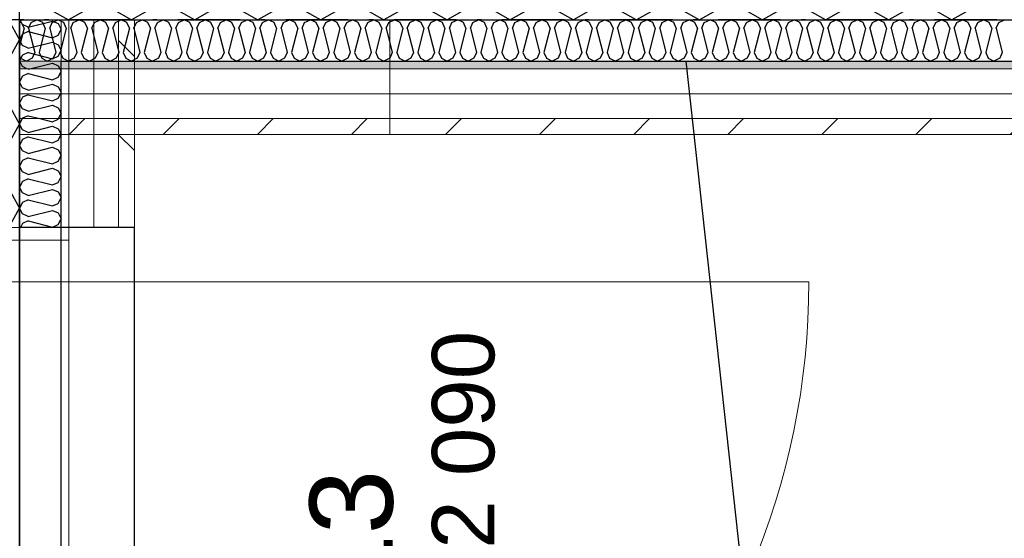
# Model space of a CAD drawing. Header units: millimetres. Extents: x -117798 to 93698, y -182207 to 252400.
# Tile 204 of 222: x -64973 to -63789, y -12790 to -12167. Entities that reach past the tile are written whole.
import ezdxf
from ezdxf.enums import TextEntityAlignment as Align

# ---------------------------------------------------------------- set-up
doc = ezdxf.new("R2010")
doc.units = ezdxf.units.MM
doc.header["$LTSCALE"] = 0.5
doc.header["$MEASUREMENT"] = 0
doc.linetypes.add('Over snittplan', pattern=[260, 150, -50, 10, -50])
doc.linetypes.add('PLINE', pattern=[0])
for name, color, linetype in [('232- Ikke-bærende yttervegger', 7, 'Continuous'), ('232- Ikke-bærende yttervegger (Skravur)', 7, 'Continuous'), ('232- Ikke-bærende yttervegger (Skravur)(Nye konstruksjoner)', 7, 'Continuous'), ('232- Ikke-bærende yttervegger(Nye konstruksjoner)', 7, 'Continuous'), ('235- Utvendig kledning og overflate (Skravur)(Nye konstruksjoner)', 7, 'Continuous'), ('244- Vinduer_ dører_ foldevegger(Nye konstruksjoner)', 7, 'Continuous'), ('251- Frittbærende dekker', 7, 'Continuous'), ('261- Primærkonstruksjon (tak)', 7, 'Continuous'), ('261- Primærkonstruksjon (tak)(Nye konstruksjoner)', 7, 'Continuous'), ('262- Taktekking(Nye konstruksjoner)', 7, 'Continuous'), ('852- Teknisk_symbolsk informasjon_ bygning(Nye konstruksjoner)', 7, 'Continuous')]:
    doc.layers.add(name, color=color, linetype=linetype)
doc.layers.add('234- Vinduer_ dører_ porter(Nye konstruksjoner)', color=7, linetype='Continuous', lineweight=0)
doc.layers.add('235- Utvendig kledning og overflate(Nye konstruksjoner)', color=7, linetype='Continuous', lineweight=0)
doc.styles.add('GENERATED_STYLE_1', font='arial.ttf')
pattern_1 = [(0, (0, 0), (0, 43.30127), [0, -25]), (0, (12.5, 21.65), (0, 43.30127), [0, -25])]
pattern_2 = [(135, (0, 0), (56.56854, 56.56854), [80, 0])]

# ---------------------------------------------------------------- blocks, each defined once
blk = doc.blocks.new('*X136')
at = {"layer": '232- Ikke-bærende yttervegger (Skravur)', "linetype": 'PLINE'}
for p, q in [((-64935.2, -12155.4), (-64914.5, -12166.9)), ((-64893.7, -12155.4), (-64914.5, -12166.9)), ((-64859.3, -12155.4), (-64838.6, -12166.9)), ((-64817.9, -12155.4), (-64838.6, -12166.9)), ((-64783.4, -12155.4), (-64762.7, -12166.9)), ((-64742, -12155.4), (-64762.7, -12166.9)), ((-64707.5, -12155.4), (-64686.8, -12166.9)), ((-64666.1, -12155.4), (-64686.8, -12166.9)), ((-64631.7, -12155.4), (-64610.9, -12166.9)), ((-64590.2, -12155.4), (-64610.9, -12166.9)), ((-64555.8, -12155.4), (-64535.1, -12166.9)), ((-64514.3, -12155.4), (-64535.1, -12166.9)), ((-64479.9, -12155.4), (-64459.2, -12166.9)), ((-64438.5, -12155.4), (-64459.2, -12166.9)), ((-64404, -12155.4), (-64383.3, -12166.9)), ((-64362.6, -12155.4), (-64383.3, -12166.9)), ((-64328.2, -12155.4), (-64307.4, -12166.9)), ((-64286.7, -12155.4), (-64307.4, -12166.9)), ((-64252.3, -12155.4), (-64231.6, -12166.9)), ((-64210.8, -12155.4), (-64231.6, -12166.9)), ((-64176.4, -12155.4), (-64155.7, -12166.9)), ((-64135, -12155.4), (-64155.7, -12166.9)), ((-64100.5, -12155.4), (-64079.8, -12166.9)), ((-64059.1, -12155.4), (-64079.8, -12166.9)), ((-64024.6, -12155.4), (-64003.9, -12166.9)), ((-63983.2, -12155.4), (-64003.9, -12166.9)), ((-63948.8, -12155.4), (-63928, -12166.9)), ((-63907.3, -12155.4), (-63928, -12166.9)), ((-63872.9, -12155.4), (-63852.2, -12166.9)), ((-63831.4, -12155.4), (-63852.2, -12166.9))]:
    blk.add_line(p, q, dxfattribs=at)
blk = doc.blocks.new('*X359')
at = {"layer": '235- Utvendig kledning og overflate (Skravur)(Nye konstruksjoner)', "linetype": 'PLINE'}
for p, q in [((-64970.8, -12170.2), (-64973.2, -12169.1)), ((-64967.7, -12177), (-64970.8, -12170.2)), ((-64962.4, -12177), (-64959.3, -12170.2)), ((-64959.3, -12170.2), (-64952.4, -12166.9)), ((-64945.5, -12170.2), (-64952.4, -12166.9)), ((-64942.4, -12177), (-64945.5, -12170.2)), ((-64937.1, -12177), (-64934, -12170.2)), ((-64934, -12170.2), (-64927.1, -12166.9)), ((-64920.2, -12170.2), (-64927.1, -12166.9)), ((-64917.1, -12177), (-64920.2, -12170.2)), ((-64911.8, -12177), (-64908.7, -12170.2)), ((-64908.7, -12170.2), (-64901.8, -12166.9)), ((-64894.9, -12170.2), (-64901.8, -12166.9)), ((-64891.8, -12177), (-64894.9, -12170.2)), ((-64886.5, -12177), (-64883.4, -12170.2)), ((-64883.4, -12170.2), (-64876.5, -12166.9)), ((-64869.6, -12170.2), (-64876.5, -12166.9)), ((-64866.5, -12177), (-64869.6, -12170.2)), ((-64861.2, -12177), (-64858.1, -12170.2)), ((-64858.1, -12170.2), (-64851.2, -12166.9)), ((-64844.3, -12170.2), (-64851.2, -12166.9)), ((-64841.2, -12177), (-64844.3, -12170.2)), ((-64835.9, -12177), (-64832.8, -12170.2)), ((-64832.8, -12170.2), (-64825.9, -12166.9)), ((-64819, -12170.2), (-64825.9, -12166.9)), ((-64815.9, -12177), (-64819, -12170.2)), ((-64810.6, -12177), (-64807.6, -12170.2)), ((-64807.6, -12170.2), (-64800.6, -12166.9)), ((-64793.7, -12170.2), (-64800.6, -12166.9)), ((-64790.7, -12177), (-64793.7, -12170.2)), ((-64785.3, -12177), (-64782.3, -12170.2)), ((-64782.3, -12170.2), (-64775.4, -12166.9)), ((-64768.4, -12170.2), (-64775.4, -12166.9)), ((-64765.4, -12177), (-64768.4, -12170.2)), ((-64760, -12177), (-64757, -12170.2)), ((-64757, -12170.2), (-64750.1, -12166.9)), ((-64743.2, -12170.2), (-64750.1, -12166.9)), ((-64740.1, -12177), (-64743.2, -12170.2)), ((-64734.8, -12177), (-64731.7, -12170.2)), ((-64731.7, -12170.2), (-64724.8, -12166.9)), ((-64717.9, -12170.2), (-64724.8, -12166.9)), ((-64714.8, -12177), (-64717.9, -12170.2)), ((-64709.5, -12177), (-64706.4, -12170.2)), ((-64706.4, -12170.2), (-64699.5, -12166.9)), ((-64692.6, -12170.2), (-64699.5, -12166.9)), ((-64689.5, -12177), (-64692.6, -12170.2)), ((-64684.2, -12177), (-64681.1, -12170.2)), ((-64681.1, -12170.2), (-64674.2, -12166.9)), ((-64667.3, -12170.2), (-64674.2, -12166.9)), ((-64664.2, -12177), (-64667.3, -12170.2)), ((-64658.9, -12177), (-64655.8, -12170.2)), ((-64655.8, -12170.2), (-64648.9, -12166.9)), ((-64642, -12170.2), (-64648.9, -12166.9)), ((-64638.9, -12177), (-64642, -12170.2)), ((-64633.6, -12177), (-64630.5, -12170.2)), ((-64630.5, -12170.2), (-64623.6, -12166.9)), ((-64616.7, -12170.2), (-64623.6, -12166.9)), ((-64613.6, -12177), (-64616.7, -12170.2)), ((-64608.3, -12177), (-64605.2, -12170.2)), ((-64605.2, -12170.2), (-64598.3, -12166.9)), ((-64591.4, -12170.2), (-64598.3, -12166.9)), ((-64588.3, -12177), (-64591.4, -12170.2)), ((-64583, -12177), (-64579.9, -12170.2)), ((-64579.9, -12170.2), (-64573, -12166.9)), ((-64566.1, -12170.2), (-64573, -12166.9)), ((-64563, -12177), (-64566.1, -12170.2)), ((-64557.7, -12177), (-64554.6, -12170.2)), ((-64554.6, -12170.2), (-64547.7, -12166.9)), ((-64540.8, -12170.2), (-64547.7, -12166.9)), ((-64537.7, -12177), (-64540.8, -12170.2)), ((-64532.4, -12177), (-64529.3, -12170.2)), ((-64529.3, -12170.2), (-64522.4, -12166.9)), ((-64515.5, -12170.2), (-64522.4, -12166.9)), ((-64512.4, -12177), (-64515.5, -12170.2)), ((-64507.1, -12177), (-64504, -12170.2)), ((-64504, -12170.2), (-64497.1, -12166.9)), ((-64490.2, -12170.2), (-64497.1, -12166.9)), ((-64487.1, -12177), (-64490.2, -12170.2)), ((-64481.8, -12177), (-64478.7, -12170.2)), ((-64478.7, -12170.2), (-64471.8, -12166.9)), ((-64464.9, -12170.2), (-64471.8, -12166.9)), ((-64461.8, -12177), (-64464.9, -12170.2)), ((-64456.5, -12177), (-64453.5, -12170.2)), ((-64453.5, -12170.2), (-64446.5, -12166.9)), ((-64439.6, -12170.2), (-64446.5, -12166.9)), ((-64436.6, -12177), (-64439.6, -12170.2)), ((-64431.2, -12177), (-64428.2, -12170.2)), ((-64428.2, -12170.2), (-64421.3, -12166.9)), ((-64414.3, -12170.2), (-64421.3, -12166.9)), ((-64411.3, -12177), (-64414.3, -12170.2)), ((-64405.9, -12177), (-64402.9, -12170.2)), ((-64402.9, -12170.2), (-64396, -12166.9)), ((-64389.1, -12170.2), (-64396, -12166.9)), ((-64386, -12177), (-64389.1, -12170.2)), ((-64380.7, -12177), (-64377.6, -12170.2)), ((-64377.6, -12170.2), (-64370.7, -12166.9)), ((-64363.8, -12170.2), (-64370.7, -12166.9)), ((-64360.7, -12177), (-64363.8, -12170.2)), ((-64355.4, -12177), (-64352.3, -12170.2)), ((-64352.3, -12170.2), (-64345.4, -12166.9)), ((-64338.5, -12170.2), (-64345.4, -12166.9)), ((-64335.4, -12177), (-64338.5, -12170.2)), ((-64330.1, -12177), (-64327, -12170.2)), ((-64327, -12170.2), (-64320.1, -12166.9)), ((-64313.2, -12170.2), (-64320.1, -12166.9)), ((-64310.1, -12177), (-64313.2, -12170.2)), ((-64304.8, -12177), (-64301.7, -12170.2)), ((-64301.7, -12170.2), (-64294.8, -12166.9)), ((-64287.9, -12170.2), (-64294.8, -12166.9)), ((-64284.8, -12177), (-64287.9, -12170.2)), ((-64279.5, -12177), (-64276.4, -12170.2)), ((-64276.4, -12170.2), (-64269.5, -12166.9)), ((-64262.6, -12170.2), (-64269.5, -12166.9)), ((-64259.5, -12177), (-64262.6, -12170.2)), ((-64254.2, -12177), (-64251.1, -12170.2)), ((-64251.1, -12170.2), (-64244.2, -12166.9)), ((-64237.3, -12170.2), (-64244.2, -12166.9)), ((-64234.2, -12177), (-64237.3, -12170.2)), ((-64228.9, -12177), (-64225.8, -12170.2)), ((-64225.8, -12170.2), (-64218.9, -12166.9)), ((-64212, -12170.2), (-64218.9, -12166.9)), ((-64208.9, -12177), (-64212, -12170.2)), ((-64203.6, -12177), (-64200.5, -12170.2)), ((-64200.5, -12170.2), (-64193.6, -12166.9)), ((-64186.7, -12170.2), (-64193.6, -12166.9)), ((-64183.6, -12177), (-64186.7, -12170.2)), ((-64178.3, -12177), (-64175.2, -12170.2)), ((-64175.2, -12170.2), (-64168.3, -12166.9)), ((-64161.4, -12170.2), (-64168.3, -12166.9)), ((-64158.3, -12177), (-64161.4, -12170.2)), ((-64153, -12177), (-64149.9, -12170.2)), ((-64149.9, -12170.2), (-64143, -12166.9)), ((-64136.1, -12170.2), (-64143, -12166.9)), ((-64133, -12177), (-64136.1, -12170.2)), ((-64127.7, -12177), (-64124.6, -12170.2)), ((-64124.6, -12170.2), (-64117.7, -12166.9)), ((-64110.8, -12170.2), (-64117.7, -12166.9)), ((-64107.7, -12177), (-64110.8, -12170.2)), ((-64102.4, -12177), (-64099.3, -12170.2)), ((-64099.3, -12170.2), (-64092.4, -12166.9)), ((-64085.5, -12170.2), (-64092.4, -12166.9)), ((-64082.5, -12177), (-64085.5, -12170.2)), ((-64077.1, -12177), (-64074.1, -12170.2)), ((-64074.1, -12170.2), (-64067.1, -12166.9)), ((-64060.2, -12170.2), (-64067.1, -12166.9)), ((-64057.2, -12177), (-64060.2, -12170.2)), ((-64051.8, -12177), (-64048.8, -12170.2)), ((-64048.8, -12170.2), (-64041.9, -12166.9)), ((-64034.9, -12170.2), (-64041.9, -12166.9)), ((-64031.9, -12177), (-64034.9, -12170.2)), ((-64026.6, -12177), (-64023.5, -12170.2)), ((-64023.5, -12170.2), (-64016.6, -12166.9)), ((-64009.7, -12170.2), (-64016.6, -12166.9)), ((-64006.6, -12177), (-64009.7, -12170.2)), ((-64001.3, -12177), (-63998.2, -12170.2)), ((-63998.2, -12170.2), (-63991.3, -12166.9)), ((-63984.4, -12170.2), (-63991.3, -12166.9)), ((-63981.3, -12177), (-63984.4, -12170.2)), ((-63976, -12177), (-63972.9, -12170.2)), ((-63972.9, -12170.2), (-63966, -12166.9)), ((-63959.1, -12170.2), (-63966, -12166.9)), ((-63956, -12177), (-63959.1, -12170.2)), ((-63950.7, -12177), (-63947.6, -12170.2)), ((-63947.6, -12170.2), (-63940.7, -12166.9)), ((-63933.8, -12170.2), (-63940.7, -12166.9)), ((-63930.7, -12177), (-63933.8, -12170.2)), ((-63925.4, -12177), (-63922.3, -12170.2)), ((-63922.3, -12170.2), (-63915.4, -12166.9)), ((-63908.5, -12170.2), (-63915.4, -12166.9)), ((-63905.4, -12177), (-63908.5, -12170.2)), ((-63900.1, -12177), (-63897, -12170.2)), ((-63897, -12170.2), (-63890.1, -12166.9)), ((-63883.2, -12170.2), (-63890.1, -12166.9)), ((-63880.1, -12177), (-63883.2, -12170.2)), ((-63874.8, -12177), (-63871.7, -12170.2)), ((-63871.7, -12170.2), (-63864.8, -12166.9)), ((-63857.9, -12170.2), (-63864.8, -12166.9)), ((-63854.8, -12177), (-63857.9, -12170.2)), ((-63849.5, -12177), (-63846.4, -12170.2)), ((-63846.4, -12170.2), (-63839.5, -12166.9)), ((-63832.6, -12170.2), (-63839.5, -12166.9)), ((-63829.5, -12177), (-63832.6, -12170.2)), ((-63824.2, -12177), (-63821.1, -12170.2)), ((-63821.1, -12170.2), (-63814.2, -12166.9)), ((-63807.3, -12170.2), (-63814.2, -12166.9)), ((-63804.2, -12177), (-63807.3, -12170.2)), ((-63798.9, -12177), (-63795.8, -12170.2)), ((-63795.8, -12170.2), (-63788.9, -12166.9)), ((-64967.7, -12177), (-64973.2, -12198.8)), ((-64962.4, -12177), (-64955.1, -12206.3)), ((-64942.4, -12177), (-64949.7, -12206.3)), ((-64937.1, -12177), (-64929.8, -12206.3)), ((-64917.1, -12177), (-64924.5, -12206.3)), ((-64911.8, -12177), (-64904.5, -12206.3)), ((-64891.8, -12177), (-64899.2, -12206.3)), ((-64886.5, -12177), (-64879.2, -12206.3)), ((-64866.5, -12177), (-64873.9, -12206.3)), ((-64861.2, -12177), (-64853.9, -12206.3)), ((-64841.2, -12177), (-64848.6, -12206.3)), ((-64835.9, -12177), (-64828.6, -12206.3)), ((-64815.9, -12177), (-64823.3, -12206.3)), ((-64810.6, -12177), (-64803.3, -12206.3)), ((-64790.7, -12177), (-64798, -12206.3)), ((-64785.3, -12177), (-64778, -12206.3)), ((-64765.4, -12177), (-64772.7, -12206.3)), ((-64760, -12177), (-64752.7, -12206.3)), ((-64740.1, -12177), (-64747.4, -12206.3)), ((-64734.8, -12177), (-64727.4, -12206.3)), ((-64714.8, -12177), (-64722.1, -12206.3)), ((-64709.5, -12177), (-64702.1, -12206.3)), ((-64689.5, -12177), (-64696.8, -12206.3)), ((-64684.2, -12177), (-64676.8, -12206.3)), ((-64664.2, -12177), (-64671.5, -12206.3)), ((-64658.9, -12177), (-64651.5, -12206.3)), ((-64638.9, -12177), (-64646.2, -12206.3)), ((-64633.6, -12177), (-64626.3, -12206.3)), ((-64613.6, -12177), (-64620.9, -12206.3)), ((-64608.3, -12177), (-64601, -12206.3)), ((-64588.3, -12177), (-64595.6, -12206.3)), ((-64583, -12177), (-64575.7, -12206.3)), ((-64563, -12177), (-64570.4, -12206.3)), ((-64557.7, -12177), (-64550.4, -12206.3)), ((-64537.7, -12177), (-64545.1, -12206.3)), ((-64532.4, -12177), (-64525.1, -12206.3)), ((-64512.4, -12177), (-64519.8, -12206.3)), ((-64507.1, -12177), (-64499.8, -12206.3)), ((-64487.1, -12177), (-64494.5, -12206.3)), ((-64481.8, -12177), (-64474.5, -12206.3)), ((-64461.8, -12177), (-64469.2, -12206.3)), ((-64456.5, -12177), (-64449.2, -12206.3)), ((-64436.6, -12177), (-64443.9, -12206.3)), ((-64431.2, -12177), (-64423.9, -12206.3)), ((-64411.3, -12177), (-64418.6, -12206.3)), ((-64405.9, -12177), (-64398.6, -12206.3)), ((-64386, -12177), (-64393.3, -12206.3)), ((-64380.7, -12177), (-64373.3, -12206.3)), ((-64360.7, -12177), (-64368, -12206.3)), ((-64355.4, -12177), (-64348, -12206.3)), ((-64335.4, -12177), (-64342.7, -12206.3)), ((-64330.1, -12177), (-64322.7, -12206.3)), ((-64310.1, -12177), (-64317.4, -12206.3)), ((-64304.8, -12177), (-64297.4, -12206.3)), ((-64284.8, -12177), (-64292.1, -12206.3)), ((-64279.5, -12177), (-64272.1, -12206.3)), ((-64259.5, -12177), (-64266.8, -12206.3)), ((-64254.2, -12177), (-64246.9, -12206.3)), ((-64234.2, -12177), (-64241.5, -12206.3)), ((-64228.9, -12177), (-64221.6, -12206.3)), ((-64208.9, -12177), (-64216.3, -12206.3)), ((-64203.6, -12177), (-64196.3, -12206.3)), ((-64183.6, -12177), (-64191, -12206.3)), ((-64178.3, -12177), (-64171, -12206.3)), ((-64158.3, -12177), (-64165.7, -12206.3)), ((-64153, -12177), (-64145.7, -12206.3)), ((-64133, -12177), (-64140.4, -12206.3)), ((-64127.7, -12177), (-64120.4, -12206.3)), ((-64107.7, -12177), (-64115.1, -12206.3)), ((-64102.4, -12177), (-64095.1, -12206.3)), ((-64082.5, -12177), (-64089.8, -12206.3)), ((-64077.1, -12177), (-64069.8, -12206.3)), ((-64057.2, -12177), (-64064.5, -12206.3)), ((-64051.8, -12177), (-64044.5, -12206.3)), ((-64031.9, -12177), (-64039.2, -12206.3)), ((-64026.6, -12177), (-64019.2, -12206.3)), ((-64006.6, -12177), (-64013.9, -12206.3)), ((-64001.3, -12177), (-63993.9, -12206.3)), ((-63981.3, -12177), (-63988.6, -12206.3)), ((-63976, -12177), (-63968.6, -12206.3)), ((-63956, -12177), (-63963.3, -12206.3)), ((-63950.7, -12177), (-63943.3, -12206.3)), ((-63930.7, -12177), (-63938, -12206.3)), ((-63925.4, -12177), (-63918, -12206.3)), ((-63905.4, -12177), (-63912.7, -12206.3)), ((-63900.1, -12177), (-63892.8, -12206.3)), ((-63880.1, -12177), (-63887.4, -12206.3)), ((-63874.8, -12177), (-63867.5, -12206.3)), ((-63854.8, -12177), (-63862.1, -12206.3)), ((-63849.5, -12177), (-63842.2, -12206.3)), ((-63829.5, -12177), (-63836.9, -12206.3)), ((-63824.2, -12177), (-63816.9, -12206.3)), ((-63804.2, -12177), (-63811.6, -12206.3)), ((-63798.9, -12177), (-63791.6, -12206.3)), ((-64955.1, -12206.3), (-64958.1, -12213.1)), ((-64949.7, -12206.3), (-64946.7, -12213.1)), ((-64929.8, -12206.3), (-64932.9, -12213.1)), ((-64924.5, -12206.3), (-64921.4, -12213.1)), ((-64904.5, -12206.3), (-64907.6, -12213.1)), ((-64899.2, -12206.3), (-64896.1, -12213.1)), ((-64879.2, -12206.3), (-64882.3, -12213.1)), ((-64873.9, -12206.3), (-64870.8, -12213.1)), ((-64853.9, -12206.3), (-64857, -12213.1)), ((-64848.6, -12206.3), (-64845.5, -12213.1)), ((-64828.6, -12206.3), (-64831.7, -12213.1)), ((-64823.3, -12206.3), (-64820.2, -12213.1)), ((-64803.3, -12206.3), (-64806.4, -12213.1)), ((-64798, -12206.3), (-64794.9, -12213.1)), ((-64778, -12206.3), (-64781.1, -12213.1)), ((-64772.7, -12206.3), (-64769.6, -12213.1)), ((-64752.7, -12206.3), (-64755.8, -12213.1)), ((-64747.4, -12206.3), (-64744.3, -12213.1)), ((-64727.4, -12206.3), (-64730.5, -12213.1)), ((-64722.1, -12206.3), (-64719, -12213.1)), ((-64702.1, -12206.3), (-64705.2, -12213.1)), ((-64696.8, -12206.3), (-64693.7, -12213.1)), ((-64676.8, -12206.3), (-64679.9, -12213.1)), ((-64671.5, -12206.3), (-64668.4, -12213.1)), ((-64651.5, -12206.3), (-64654.6, -12213.1)), ((-64646.2, -12206.3), (-64643.1, -12213.1)), ((-64626.3, -12206.3), (-64629.3, -12213.1)), ((-64620.9, -12206.3), (-64617.9, -12213.1)), ((-64601, -12206.3), (-64604, -12213.1)), ((-64595.6, -12206.3), (-64592.6, -12213.1)), ((-64575.7, -12206.3), (-64578.7, -12213.1)), ((-64570.4, -12206.3), (-64567.3, -12213.1)), ((-64550.4, -12206.3), (-64553.5, -12213.1)), ((-64545.1, -12206.3), (-64542, -12213.1)), ((-64525.1, -12206.3), (-64528.2, -12213.1)), ((-64519.8, -12206.3), (-64516.7, -12213.1)), ((-64499.8, -12206.3), (-64502.9, -12213.1)), ((-64494.5, -12206.3), (-64491.4, -12213.1)), ((-64474.5, -12206.3), (-64477.6, -12213.1)), ((-64469.2, -12206.3), (-64466.1, -12213.1)), ((-64449.2, -12206.3), (-64452.3, -12213.1)), ((-64443.9, -12206.3), (-64440.8, -12213.1)), ((-64423.9, -12206.3), (-64427, -12213.1)), ((-64418.6, -12206.3), (-64415.5, -12213.1)), ((-64398.6, -12206.3), (-64401.7, -12213.1)), ((-64393.3, -12206.3), (-64390.2, -12213.1)), ((-64373.3, -12206.3), (-64376.4, -12213.1)), ((-64368, -12206.3), (-64364.9, -12213.1)), ((-64348, -12206.3), (-64351.1, -12213.1)), ((-64342.7, -12206.3), (-64339.6, -12213.1)), ((-64322.7, -12206.3), (-64325.8, -12213.1)), ((-64317.4, -12206.3), (-64314.3, -12213.1)), ((-64297.4, -12206.3), (-64300.5, -12213.1)), ((-64292.1, -12206.3), (-64289, -12213.1)), ((-64272.1, -12206.3), (-64275.2, -12213.1)), ((-64266.8, -12206.3), (-64263.8, -12213.1)), ((-64246.9, -12206.3), (-64249.9, -12213.1)), ((-64241.5, -12206.3), (-64238.5, -12213.1)), ((-64221.6, -12206.3), (-64224.6, -12213.1)), ((-64216.3, -12206.3), (-64213.2, -12213.1)), ((-64196.3, -12206.3), (-64199.4, -12213.1)), ((-64191, -12206.3), (-64187.9, -12213.1)), ((-64171, -12206.3), (-64174.1, -12213.1)), ((-64165.7, -12206.3), (-64162.6, -12213.1)), ((-64145.7, -12206.3), (-64148.8, -12213.1)), ((-64140.4, -12206.3), (-64137.3, -12213.1)), ((-64120.4, -12206.3), (-64123.5, -12213.1)), ((-64115.1, -12206.3), (-64112, -12213.1)), ((-64095.1, -12206.3), (-64098.2, -12213.1)), ((-64089.8, -12206.3), (-64086.7, -12213.1)), ((-64069.8, -12206.3), (-64072.9, -12213.1)), ((-64064.5, -12206.3), (-64061.4, -12213.1)), ((-64044.5, -12206.3), (-64047.6, -12213.1)), ((-64039.2, -12206.3), (-64036.1, -12213.1)), ((-64019.2, -12206.3), (-64022.3, -12213.1)), ((-64013.9, -12206.3), (-64010.8, -12213.1)), ((-63993.9, -12206.3), (-63997, -12213.1)), ((-63988.6, -12206.3), (-63985.5, -12213.1)), ((-63968.6, -12206.3), (-63971.7, -12213.1)), ((-63963.3, -12206.3), (-63960.2, -12213.1)), ((-63943.3, -12206.3), (-63946.4, -12213.1)), ((-63938, -12206.3), (-63934.9, -12213.1)), ((-63918, -12206.3), (-63921.1, -12213.1)), ((-63912.7, -12206.3), (-63909.7, -12213.1)), ((-63892.8, -12206.3), (-63895.8, -12213.1)), ((-63887.4, -12206.3), (-63884.4, -12213.1)), ((-63867.5, -12206.3), (-63870.5, -12213.1)), ((-63862.1, -12206.3), (-63859.1, -12213.1)), ((-63842.2, -12206.3), (-63845.3, -12213.1)), ((-63836.9, -12206.3), (-63833.8, -12213.1)), ((-63816.9, -12206.3), (-63820, -12213.1)), ((-63811.6, -12206.3), (-63808.5, -12213.1)), ((-63791.6, -12206.3), (-63794.7, -12213.1)), ((-64973.2, -12210.4), (-64972, -12213.1)), ((-64972, -12213.1), (-64965.1, -12216.9)), ((-64958.1, -12213.1), (-64965.1, -12216.9)), ((-64946.7, -12213.1), (-64939.8, -12216.9)), ((-64932.9, -12213.1), (-64939.8, -12216.9)), ((-64921.4, -12213.1), (-64914.5, -12216.9)), ((-64907.6, -12213.1), (-64914.5, -12216.9)), ((-64896.1, -12213.1), (-64889.2, -12216.9)), ((-64882.3, -12213.1), (-64889.2, -12216.9)), ((-64870.8, -12213.1), (-64863.9, -12216.9)), ((-64857, -12213.1), (-64863.9, -12216.9)), ((-64845.5, -12213.1), (-64838.6, -12216.9)), ((-64831.7, -12213.1), (-64838.6, -12216.9)), ((-64820.2, -12213.1), (-64813.3, -12216.9)), ((-64806.4, -12213.1), (-64813.3, -12216.9)), ((-64794.9, -12213.1), (-64788, -12216.9)), ((-64781.1, -12213.1), (-64788, -12216.9)), ((-64769.6, -12213.1), (-64762.7, -12216.9)), ((-64755.8, -12213.1), (-64762.7, -12216.9)), ((-64744.3, -12213.1), (-64737.4, -12216.9)), ((-64730.5, -12213.1), (-64737.4, -12216.9)), ((-64719, -12213.1), (-64712.1, -12216.9)), ((-64705.2, -12213.1), (-64712.1, -12216.9)), ((-64693.7, -12213.1), (-64686.8, -12216.9)), ((-64679.9, -12213.1), (-64686.8, -12216.9)), ((-64668.4, -12213.1), (-64661.5, -12216.9)), ((-64654.6, -12213.1), (-64661.5, -12216.9)), ((-64643.1, -12213.1), (-64636.2, -12216.9)), ((-64629.3, -12213.1), (-64636.2, -12216.9)), ((-64617.9, -12213.1), (-64610.9, -12216.9)), ((-64604, -12213.1), (-64610.9, -12216.9)), ((-64592.6, -12213.1), (-64585.7, -12216.9)), ((-64578.7, -12213.1), (-64585.7, -12216.9)), ((-64567.3, -12213.1), (-64560.4, -12216.9)), ((-64553.5, -12213.1), (-64560.4, -12216.9)), ((-64542, -12213.1), (-64535.1, -12216.9)), ((-64528.2, -12213.1), (-64535.1, -12216.9)), ((-64516.7, -12213.1), (-64509.8, -12216.9)), ((-64502.9, -12213.1), (-64509.8, -12216.9)), ((-64491.4, -12213.1), (-64484.5, -12216.9)), ((-64477.6, -12213.1), (-64484.5, -12216.9)), ((-64466.1, -12213.1), (-64459.2, -12216.9)), ((-64452.3, -12213.1), (-64459.2, -12216.9)), ((-64440.8, -12213.1), (-64433.9, -12216.9)), ((-64427, -12213.1), (-64433.9, -12216.9)), ((-64415.5, -12213.1), (-64408.6, -12216.9)), ((-64401.7, -12213.1), (-64408.6, -12216.9)), ((-64390.2, -12213.1), (-64383.3, -12216.9)), ((-64376.4, -12213.1), (-64383.3, -12216.9)), ((-64364.9, -12213.1), (-64358, -12216.9)), ((-64351.1, -12213.1), (-64358, -12216.9)), ((-64339.6, -12213.1), (-64332.7, -12216.9)), ((-64325.8, -12213.1), (-64332.7, -12216.9)), ((-64314.3, -12213.1), (-64307.4, -12216.9)), ((-64300.5, -12213.1), (-64307.4, -12216.9)), ((-64289, -12213.1), (-64282.1, -12216.9)), ((-64275.2, -12213.1), (-64282.1, -12216.9)), ((-64263.8, -12213.1), (-64256.8, -12216.9)), ((-64249.9, -12213.1), (-64256.8, -12216.9)), ((-64238.5, -12213.1), (-64231.6, -12216.9)), ((-64224.6, -12213.1), (-64231.6, -12216.9)), ((-64213.2, -12213.1), (-64206.3, -12216.9)), ((-64199.4, -12213.1), (-64206.3, -12216.9)), ((-64187.9, -12213.1), (-64181, -12216.9)), ((-64174.1, -12213.1), (-64181, -12216.9)), ((-64162.6, -12213.1), (-64155.7, -12216.9)), ((-64148.8, -12213.1), (-64155.7, -12216.9)), ((-64137.3, -12213.1), (-64130.4, -12216.9)), ((-64123.5, -12213.1), (-64130.4, -12216.9)), ((-64112, -12213.1), (-64105.1, -12216.9)), ((-64098.2, -12213.1), (-64105.1, -12216.9)), ((-64086.7, -12213.1), (-64079.8, -12216.9)), ((-64072.9, -12213.1), (-64079.8, -12216.9)), ((-64061.4, -12213.1), (-64054.5, -12216.9)), ((-64047.6, -12213.1), (-64054.5, -12216.9)), ((-64036.1, -12213.1), (-64029.2, -12216.9)), ((-64022.3, -12213.1), (-64029.2, -12216.9)), ((-64010.8, -12213.1), (-64003.9, -12216.9)), ((-63997, -12213.1), (-64003.9, -12216.9)), ((-63985.5, -12213.1), (-63978.6, -12216.9)), ((-63971.7, -12213.1), (-63978.6, -12216.9)), ((-63960.2, -12213.1), (-63953.3, -12216.9)), ((-63946.4, -12213.1), (-63953.3, -12216.9)), ((-63934.9, -12213.1), (-63928, -12216.9)), ((-63921.1, -12213.1), (-63928, -12216.9)), ((-63909.7, -12213.1), (-63902.7, -12216.9)), ((-63895.8, -12213.1), (-63902.7, -12216.9)), ((-63884.4, -12213.1), (-63877.5, -12216.9)), ((-63870.5, -12213.1), (-63877.5, -12216.9)), ((-63859.1, -12213.1), (-63852.2, -12216.9)), ((-63845.3, -12213.1), (-63852.2, -12216.9)), ((-63833.8, -12213.1), (-63826.9, -12216.9)), ((-63820, -12213.1), (-63826.9, -12216.9)), ((-63808.5, -12213.1), (-63801.6, -12216.9)), ((-63794.7, -12213.1), (-63801.6, -12216.9))]:
    blk.add_line(p, q, dxfattribs=at)
blk = doc.blocks.new('*X433')
at = {"layer": '232- Ikke-bærende yttervegger (Skravur)(Nye konstruksjoner)', "linetype": 'PLINE'}
for p, q in [((-65160.1, -12168.3), (-65160.7, -12166.9)), ((-65133, -12180.6), (-65160.1, -12168.3)), ((-65133, -12180.6), (-65078.3, -12166.9)), ((-64986.7, -12166.9), (-64973.2, -12191.2)), ((-64988.6, -12218.9), (-64973.2, -12191.2)), ((-65133, -12201.9), (-65160.1, -12214.2)), ((-65133, -12201.9), (-65015.7, -12231.2)), ((-65160.1, -12214.2), (-65173.2, -12241.8)), ((-65015.7, -12231.2), (-64988.6, -12218.9)), ((-65160.1, -12269.4), (-65173.2, -12241.8)), ((-65133, -12281.8), (-65015.7, -12252.4)), ((-65015.7, -12252.4), (-64988.6, -12264.8)), ((-64988.6, -12264.8), (-64973.2, -12292.4)), ((-65133, -12281.8), (-65160.1, -12269.4)), ((-64988.6, -12320), (-64973.2, -12292.4)), ((-65133, -12303), (-65160.1, -12315.4)), ((-65133, -12303), (-65015.7, -12332.4)), ((-65160.1, -12315.4), (-65173.2, -12343)), ((-65015.7, -12332.4), (-64988.6, -12320)), ((-65160.1, -12370.6), (-65173.2, -12343)), ((-65133, -12382.9), (-65015.7, -12353.6)), ((-65015.7, -12353.6), (-64988.6, -12365.9)), ((-65133, -12382.9), (-65160.1, -12370.6)), ((-64988.6, -12365.9), (-64973.2, -12393.6)), ((-64986.2, -12416.9), (-64973.2, -12393.6)), ((-65133, -12404.2), (-65160.1, -12416.5)), ((-65133, -12404.2), (-65082.1, -12416.9)), ((-65160.1, -12416.5), (-65160.3, -12416.9))]:
    blk.add_line(p, q, dxfattribs=at)
blk = doc.blocks.new('*X501')
at = {"layer": '235- Utvendig kledning og overflate (Skravur)(Nye konstruksjoner)', "linetype": 'PLINE'}
for p, q in [((-64970.1, -12285.9), (-64973.2, -12292.4)), ((-64949, -12285.9), (-64933.8, -12289.7)), ((-64933.8, -12289.7), (-64927, -12286.7)), ((-64927, -12286.7), (-64926.6, -12285.9)), ((-64969.9, -12299.3), (-64973.2, -12292.4)), ((-64963.1, -12302.4), (-64969.9, -12299.3)), ((-64963.1, -12302.4), (-64933.8, -12295.1)), ((-64933.8, -12295.1), (-64927, -12298.1)), ((-64927, -12298.1), (-64923.2, -12304.9))]:
    blk.add_line(p, q, dxfattribs=at)
blk = doc.blocks.new('*X502')
at = {"layer": '235- Utvendig kledning og overflate (Skravur)(Nye konstruksjoner)', "linetype": 'PLINE'}
for p, q in [((-64969.9, -12260.2), (-64973.2, -12267.1)), ((-64963.1, -12257.1), (-64969.9, -12260.2)), ((-64963.1, -12257.1), (-64933.8, -12264.4)), ((-64933.8, -12264.4), (-64927, -12261.4)), ((-64927, -12261.4), (-64924, -12255.9)), ((-64969.9, -12274), (-64973.2, -12267.1)), ((-64963.1, -12277.1), (-64969.9, -12274)), ((-64963.1, -12277.1), (-64933.8, -12269.8)), ((-64933.8, -12269.8), (-64927, -12272.8)), ((-64927, -12272.8), (-64923.2, -12279.7)), ((-64969.9, -12285.5), (-64970.1, -12285.9)), ((-64963.1, -12282.4), (-64969.9, -12285.5)), ((-64963.1, -12282.4), (-64949, -12285.9)), ((-64926.6, -12285.9), (-64923.2, -12279.7))]:
    blk.add_line(p, q, dxfattribs=at)
blk = doc.blocks.new('*X503')
at = {"layer": '235- Utvendig kledning og overflate (Skravur)(Nye konstruksjoner)', "linetype": 'PLINE'}
for p, q in [((-64963.1, -12226.5), (-64964.4, -12225.9)), ((-64963.1, -12226.5), (-64960.8, -12225.9)), ((-64927, -12236.1), (-64923.2, -12229.2)), ((-64925, -12225.9), (-64923.2, -12229.2)), ((-64969.9, -12234.9), (-64973.2, -12241.8)), ((-64969.9, -12248.7), (-64973.2, -12241.8)), ((-64963.1, -12231.8), (-64969.9, -12234.9)), ((-64963.1, -12231.8), (-64933.8, -12239.2)), ((-64933.8, -12239.2), (-64927, -12236.1)), ((-64963.1, -12251.8), (-64969.9, -12248.7)), ((-64963.1, -12251.8), (-64933.8, -12244.5)), ((-64933.8, -12244.5), (-64927, -12247.5)), ((-64927, -12247.5), (-64923.2, -12254.5)), ((-64924, -12255.9), (-64923.2, -12254.5))]:
    blk.add_line(p, q, dxfattribs=at)
blk = doc.blocks.new('*X504')
at = {"layer": '235- Utvendig kledning og overflate (Skravur)(Nye konstruksjoner)', "linetype": 'PLINE'}
for p, q in [((-64969.9, -12223.4), (-64973, -12216.9)), ((-64964.4, -12225.9), (-64969.9, -12223.4)), ((-64960.8, -12225.9), (-64933.8, -12219.2)), ((-64933.8, -12219.2), (-64927, -12222.3)), ((-64927, -12222.3), (-64925, -12225.9))]:
    blk.add_line(p, q, dxfattribs=at)
blk = doc.blocks.new('*X505')
at = {"layer": '235- Utvendig kledning og overflate (Skravur)(Nye konstruksjoner)', "linetype": 'PLINE'}
for p, q in [((-64969.9, -12172.8), (-64972.7, -12166.9)), ((-64963.1, -12175.9), (-64933.8, -12168.6)), ((-64933.8, -12168.6), (-64927, -12171.7)), ((-64963.1, -12175.9), (-64969.9, -12172.8)), ((-64963.1, -12181.2), (-64969.9, -12184.3)), ((-64963.1, -12181.2), (-64933.8, -12188.6)), ((-64927, -12171.7), (-64923.2, -12178.6)), ((-64927, -12185.5), (-64923.2, -12178.6)), ((-64969.9, -12184.3), (-64973.2, -12191.2)), ((-64969.9, -12198.1), (-64973.2, -12191.2)), ((-64963.1, -12201.2), (-64933.8, -12193.9)), ((-64933.8, -12188.6), (-64927, -12185.5)), ((-64933.8, -12193.9), (-64927, -12197)), ((-64963.1, -12201.2), (-64969.9, -12198.1)), ((-64963.1, -12206.5), (-64969.9, -12209.6)), ((-64963.1, -12206.5), (-64933.8, -12213.9)), ((-64927, -12197), (-64923.2, -12203.9)), ((-64927, -12210.8), (-64923.2, -12203.9)), ((-64969.9, -12209.6), (-64973.2, -12216.5)), ((-64973, -12216.9), (-64973.2, -12216.5)), ((-64933.8, -12213.9), (-64927, -12210.8))]:
    blk.add_line(p, q, dxfattribs=at)
blk = doc.blocks.new('*X506')
at = {"layer": '235- Utvendig kledning og overflate (Skravur)(Nye konstruksjoner)', "linetype": 'PLINE'}
for p, q in [((-64969.9, -12310.8), (-64973.2, -12317.7)), ((-64963.1, -12307.7), (-64969.9, -12310.8)), ((-64963.1, -12307.7), (-64933.8, -12315)), ((-64933.8, -12315), (-64927, -12311.9)), ((-64927, -12311.9), (-64923.2, -12305)), ((-64923.2, -12304.9), (-64923.2, -12305)), ((-64969.9, -12324.6), (-64973.2, -12317.7)), ((-64963.1, -12327.7), (-64969.9, -12324.6)), ((-64963.1, -12327.7), (-64933.8, -12320.3)), ((-64933.8, -12320.3), (-64927, -12323.4)), ((-64927, -12323.4), (-64923.2, -12330.3)), ((-64969.9, -12336.1), (-64973.2, -12343)), ((-64963.1, -12333), (-64969.9, -12336.1)), ((-64963.1, -12333), (-64933.8, -12340.3)), ((-64927, -12337.2), (-64923.2, -12330.3)), ((-64969.9, -12349.9), (-64973.2, -12343)), ((-64963.1, -12353), (-64933.8, -12345.6)), ((-64933.8, -12340.3), (-64927, -12337.2)), ((-64933.8, -12345.6), (-64927, -12348.7)), ((-64927, -12348.7), (-64923.2, -12355.6)), ((-64963.1, -12353), (-64969.9, -12349.9)), ((-64963.1, -12358.3), (-64969.9, -12361.4)), ((-64963.1, -12358.3), (-64933.8, -12365.6)), ((-64927, -12362.5), (-64923.2, -12355.6)), ((-64969.9, -12361.4), (-64973.2, -12368.3)), ((-64969.9, -12375.2), (-64973.2, -12368.3)), ((-64963.1, -12378.3), (-64933.8, -12370.9)), ((-64933.8, -12365.6), (-64927, -12362.5)), ((-64933.8, -12370.9), (-64927, -12374)), ((-64963.1, -12378.3), (-64969.9, -12375.2)), ((-64963.1, -12383.6), (-64969.9, -12386.7)), ((-64963.1, -12383.6), (-64933.8, -12390.9)), ((-64927, -12374), (-64923.2, -12380.9)), ((-64927, -12387.8), (-64923.2, -12380.9)), ((-64969.9, -12386.7), (-64973.2, -12393.6)), ((-64969.9, -12400.5), (-64973.2, -12393.6)), ((-64933.8, -12390.9), (-64927, -12387.8)), ((-64963.1, -12403.6), (-64969.9, -12400.5)), ((-64963.1, -12403.6), (-64933.8, -12396.2)), ((-64933.8, -12396.2), (-64927, -12399.3)), ((-64927, -12399.3), (-64923.2, -12406.2)), ((-64927, -12413.1), (-64923.2, -12406.2)), ((-64969.9, -12412), (-64972.2, -12416.9)), ((-64963.1, -12408.9), (-64969.9, -12412)), ((-64963.1, -12408.9), (-64933.8, -12416.2)), ((-64933.8, -12416.2), (-64927, -12413.1))]:
    blk.add_line(p, q, dxfattribs=at)
blk = doc.blocks.new('Dørstempel[46]', base_point=(-64973.2, -12926.9))
at = {"layer": '852- Teknisk_symbolsk informasjon_ bygning(Nye konstruksjoner)', "char_height": 75, "attachment_point": 1, "rotation": 90, "style": 'GENERATED_STYLE_1'}
for s, insert in [('\\A1;{\\pql;\\pt0,50;\\fArial|b0|i0|c0|p0;\\W1.000000;x2\xa0090\\fArial|b0|i0|c0|p0;\\W1.000000;\\A1{\\H.66x;\\S^  ;}\\fArial|b0|i0|c0|p0;\\W1.000000;\\fArial|b0|i0|c0|p0;\\W1.000000;\\A1{\\H.66x;\\S^  ;}}', (-64477.4, -12855.5)), ('\\A1;{\\pql;\\pt0,50;\\fArial|b0|i0|c0|p0;\\W1.000000;990\\fArial|b0|i0|c0|p0;\\W1.000000;\\A1{\\H.66x;\\S^  ;}\\fArial|b0|i0|c0|p0;\\W1.000000;\\fArial|b0|i0|c0|p0;\\W1.000000;\\A1{\\H.66x;\\S^  ;}}', (-64477.4, -13027.1))]:
    blk.add_mtext(s, dxfattribs=dict(at, insert=insert))
at = {"layer": '852- Teknisk_symbolsk informasjon_ bygning(Nye konstruksjoner)', "style": 'GENERATED_STYLE_1'}
for tag, p in [('DUMMY_228', (-64494.6, -12546.7)), ('DUMMY_230', (-64376.7, -13027.1)), ('DUMMY_234', (-64141, -13044.3)), ('DUMMY_232', (-64258.9, -13044.3))]:
    blk.add_attdef(tag, text='', height=75, rotation=90, dxfattribs=at).set_placement(p, align=Align.TOP_LEFT)
blk.add_attdef('AC_WIDO_ID', text='', height=100, rotation=90, dxfattribs=at).set_placement((-64494.6, -12894.4), align=Align.BOTTOM_CENTER)
for tag, p in [('DUMMY_229', (-64376.7, -13084.3)), ('DUMMY_231', (-64258.9, -13084.3)), ('DUMMY_233', (-64141, -13084.3)), ('strUnitPrefix', (-64494.6, -13101.4))]:
    blk.add_attdef(tag, text='', height=75, rotation=90, dxfattribs=at).set_placement(p, align=Align.TOP_RIGHT)
blk = doc.blocks.new('Dør[18]')
at = {"layer": '234- Vinduer_ dører_ porter(Nye konstruksjoner)', "linetype": 'PLINE'}
for p, q in [((-64914.2, -12416.9), (-65006.2, -12416.9)), ((-64973.2, -13436.9), (-64973.2, -12416.9)), ((-64914.2, -12431.9), (-64914.2, -12416.9)), ((-64835.2, -13436.9), (-64835.2, -12416.9)), ((-65006.2, -12431.9), (-64914.2, -12431.9)), ((-64914.2, -12431.9), (-64914.2, -12481.9)), ((-64914.2, -12481.9), (-65006.2, -12481.9)), ((-64914.2, -13371.9), (-64914.2, -12481.9)), ((-64914.2, -12481.9), (-64024.2, -12481.9))]:
    blk.add_line(p, q, dxfattribs=at)
blk.add_arc((-64914.2, -12481.9), 890, 270, 0, dxfattribs=at)
at = {"layer": '235- Utvendig kledning og overflate(Nye konstruksjoner)', "linetype": 'PLINE'}
for p, q in [((-64914.2, -12416.9), (-64923.2, -12416.9)), ((-64914.2, -12416.9), (-64923.2, -12416.9)), ((-64884.2, -12416.9), (-64914.2, -12416.9)), ((-64854.2, -12416.9), (-64884.2, -12416.9)), ((-64835.2, -12416.9), (-64854.2, -12416.9))]:
    blk.add_line(p, q, dxfattribs=at)
at = {"layer": '244- Vinduer_ dører_ foldevegger(Nye konstruksjoner)', "linetype": 'PLINE'}
blk.add_line((-64923.2, -12416.9), (-64973.2, -12416.9), dxfattribs=at)
blk.add_line((-64923.2, -12416.9), (-64973.2, -12416.9), dxfattribs=at)
at = {"layer": '852- Teknisk_symbolsk informasjon_ bygning(Nye konstruksjoner)'}
ref = blk.add_blockref('Dørstempel[46]', (-64973.2, -12926.9), dxfattribs=at)
ref.add_attrib('AC_WIDO_ID', 'A-213', dxfattribs={"color": 7, "height": 100, "rotation": 90, "style": 'GENERATED_STYLE_1'}).set_placement((-64494.6, -12894.4), align=Align.BOTTOM_CENTER)

msp = doc.modelspace()

# ---------------------------------------------------------------- hatches: boundary and pattern name
at = {"layer": '235- Utvendig kledning og overflate (Skravur)(Nye konstruksjoner)', "linetype": 'Continuous'}
h = msp.add_hatch(dxfattribs=at)
h.set_pattern_fill('Prikker_tett', color=256, style=0, pattern_type=2)
h.set_pattern_definition(pattern_1)
h.paths.add_polyline_path([(-64923.2, -12166.9), (-64923.2, -12216.9), (-64914.2, -12216.9), (-64914.2, -12166.9)])
h = msp.add_hatch(dxfattribs=at)
h.set_pattern_fill('Skrålinjer_2', color=256, style=0, pattern_type=2)
h.set_pattern_definition(pattern_2)
h.paths.add_polyline_path([(-64854.2, -12166.9), (-64854.2, -12216.9), (-64835.2, -12216.9), (-64835.2, -12166.9)])
h = msp.add_hatch(dxfattribs=at)
h.set_pattern_fill('Prikker_tett', color=256, style=0, pattern_type=2)
h.set_pattern_definition(pattern_1)
h.paths.add_polyline_path([(-61278.2, -12216.9), (-64973.2, -12216.9), (-64973.2, -12225.9), (-61278.2, -12225.9)])
h = msp.add_hatch(dxfattribs=at)
h.set_pattern_fill('Prikker_tett', color=256, style=0, pattern_type=2)
h.set_pattern_definition(pattern_1)
h.paths.add_polyline_path([(-64923.2, -12216.9), (-64923.2, -12225.9), (-64914.2, -12225.9), (-64914.2, -12216.9)])
h = msp.add_hatch(dxfattribs=at)
h.set_pattern_fill('Skrålinjer_2', color=256, style=0, pattern_type=2)
h.set_pattern_definition(pattern_2)
h.paths.add_polyline_path([(-64854.2, -12216.9), (-64854.2, -12225.9), (-64835.2, -12225.9), (-64835.2, -12216.9)])
h = msp.add_hatch(dxfattribs=at)
h.set_pattern_fill('Prikker_tett', color=256, style=0, pattern_type=2)
h.set_pattern_definition(pattern_1)
h.paths.add_polyline_path([(-64923.2, -12225.9), (-64923.2, -12255.9), (-64914.2, -12255.9), (-64914.2, -12225.9)])
h = msp.add_hatch(dxfattribs=at)
h.set_pattern_fill('Skrålinjer_2', color=256, style=0, pattern_type=2)
h.set_pattern_definition(pattern_2)
h.paths.add_polyline_path([(-64854.2, -12225.9), (-64854.2, -12255.9), (-64835.2, -12255.9), (-64835.2, -12225.9)])
h = msp.add_hatch(dxfattribs=at)
h.set_pattern_fill('Prikker_tett', color=256, style=0, pattern_type=2)
h.set_pattern_definition(pattern_1)
h.paths.add_polyline_path([(-64923.2, -12255.9), (-64923.2, -12285.9), (-64914.2, -12285.9), (-64914.2, -12255.9)])
h = msp.add_hatch(dxfattribs=at)
h.set_pattern_fill('Skrålinjer_2', color=256, style=0, pattern_type=2)
h.set_pattern_definition(pattern_2)
h.paths.add_polyline_path([(-64854.2, -12255.9), (-64854.2, -12285.9), (-64835.2, -12285.9), (-64835.2, -12255.9)])
h = msp.add_hatch(dxfattribs=at)
h.set_pattern_fill('Skrålinjer_2', color=256, style=0, pattern_type=2)
h.set_pattern_definition([(45, (0, 0), (-56.56854, 56.56854), [80, 0])])
h.paths.add_polyline_path([(-61209.2, -12285.9), (-64973.2, -12285.9), (-64973.2, -12304.9), (-61209.2, -12304.9)])
h = msp.add_hatch(dxfattribs=at)
h.set_pattern_fill('Prikker_tett', color=256, style=0, pattern_type=2)
h.set_pattern_definition(pattern_1)
h.paths.add_polyline_path([(-64923.2, -12285.9), (-64923.2, -12304.9), (-64914.2, -12304.9), (-64914.2, -12285.9)])
h = msp.add_hatch(dxfattribs=at)
h.set_pattern_fill('Skrålinjer_2', color=256, style=0, pattern_type=2)
h.set_pattern_definition(pattern_2)
h.paths.add_polyline_path([(-64854.2, -12285.9), (-64854.2, -12304.9), (-64835.2, -12304.9), (-64835.2, -12285.9)])
h = msp.add_hatch(dxfattribs=at)
h.set_pattern_fill('Prikker_tett', color=256, style=0, pattern_type=2)
h.set_pattern_definition(pattern_1)
h.paths.add_polyline_path([(-64923.2, -12416.9), (-64914.2, -12416.9), (-64914.2, -12304.9), (-64923.2, -12304.9)])
h = msp.add_hatch(dxfattribs=at)
h.set_pattern_fill('Skrålinjer_2', color=256, style=0, pattern_type=2)
h.set_pattern_definition(pattern_2)
h.paths.add_polyline_path([(-64854.2, -12416.9), (-64835.2, -12416.9), (-64835.2, -12304.9), (-64854.2, -12304.9)])

# ---------------------------------------------------------------- linework, layer by layer
at = {"layer": '232- Ikke-bærende yttervegger', "linetype": 'PLINE', "flags": 128}
msp.add_lwpolyline([(-64973.2, -12166.9), (-61678.2, -12166.9)], dxfattribs=at)
at = {"layer": '232- Ikke-bærende yttervegger(Nye konstruksjoner)', "linetype": 'PLINE', "flags": 128}
for points in [[(-64973.2, -12416.9), (-64973.2, -12166.9)], [(-64835.2, -12416.9), (-64973.2, -12416.9)], [(-64835.2, -13436.9), (-64835.2, -12416.9)]]:
    msp.add_lwpolyline(points, dxfattribs=at)
at = {"layer": '235- Utvendig kledning og overflate(Nye konstruksjoner)', "linetype": 'PLINE'}
for p, q in [((-64973.2, -12166.9), (-64973.2, -12216.9)), ((-64973.2, -12166.9), (-64973.2, -12216.9)), ((-64923.2, -12166.9), (-64923.2, -12216.9)), ((-64914.2, -12216.9), (-64914.2, -12166.9)), ((-64884.2, -12216.9), (-64884.2, -12166.9)), ((-64854.2, -12216.9), (-64854.2, -12166.9)), ((-64835.2, -12216.9), (-64835.2, -12166.9)), ((-64835.2, -12216.9), (-64835.2, -12166.9)), ((-64973.2, -12216.9), (-61328.2, -12216.9)), ((-64973.2, -12216.9), (-64973.2, -12225.9)), ((-64973.2, -12216.9), (-64973.2, -12225.9)), ((-64923.2, -12216.9), (-64923.2, -12225.9)), ((-64914.2, -12225.9), (-64914.2, -12216.9)), ((-64884.2, -12225.9), (-64884.2, -12216.9)), ((-64854.2, -12225.9), (-64854.2, -12216.9)), ((-64835.2, -12225.9), (-64835.2, -12216.9)), ((-64835.2, -12225.9), (-64835.2, -12216.9)), ((-64973.2, -12225.9), (-61278.2, -12225.9)), ((-64973.2, -12225.9), (-64973.2, -12255.9)), ((-64973.2, -12225.9), (-64973.2, -12255.9)), ((-64923.2, -12225.9), (-64923.2, -12255.9)), ((-64914.2, -12255.9), (-64914.2, -12225.9)), ((-64884.2, -12255.9), (-64884.2, -12225.9)), ((-64854.2, -12255.9), (-64854.2, -12225.9)), ((-64835.2, -12255.9), (-64835.2, -12225.9)), ((-64835.2, -12255.9), (-64835.2, -12225.9)), ((-64973.2, -12255.9), (-61269.2, -12255.9)), ((-64973.2, -12255.9), (-64973.2, -12285.9)), ((-64973.2, -12255.9), (-64973.2, -12285.9)), ((-64923.2, -12255.9), (-64923.2, -12285.9)), ((-64914.2, -12285.9), (-64914.2, -12255.9)), ((-64884.2, -12285.9), (-64884.2, -12255.9)), ((-64854.2, -12285.9), (-64854.2, -12255.9)), ((-64835.2, -12285.9), (-64835.2, -12255.9)), ((-64835.2, -12285.9), (-64835.2, -12255.9)), ((-64973.2, -12285.9), (-61239.2, -12285.9)), ((-64973.2, -12285.9), (-64973.2, -12304.9)), ((-64973.2, -12285.9), (-64973.2, -12304.9)), ((-64923.2, -12285.9), (-64923.2, -12304.9)), ((-64914.2, -12304.9), (-64914.2, -12285.9)), ((-64884.2, -12304.9), (-64884.2, -12285.9)), ((-64854.2, -12304.9), (-64854.2, -12285.9)), ((-64835.2, -12304.9), (-64835.2, -12285.9)), ((-64835.2, -12304.9), (-64835.2, -12285.9)), ((-64923.2, -12416.9), (-64923.2, -12304.9)), ((-64914.2, -12416.9), (-64914.2, -12304.9)), ((-64884.2, -12416.9), (-64884.2, -12304.9)), ((-64854.2, -12416.9), (-64854.2, -12304.9))]:
    msp.add_line(p, q, dxfattribs=at)
at = {"layer": '235- Utvendig kledning og overflate(Nye konstruksjoner)', "linetype": 'Over snittplan'}
for p, q in [((-64923.2, -12166.9), (-64973.2, -12166.9)), ((-64914.2, -12166.9), (-64923.2, -12166.9)), ((-64884.2, -12166.9), (-64914.2, -12166.9)), ((-64854.2, -12166.9), (-64884.2, -12166.9)), ((-64835.2, -12166.9), (-64854.2, -12166.9))]:
    msp.add_line(p, q, dxfattribs=at)
at = {"layer": '235- Utvendig kledning og overflate(Nye konstruksjoner)', "linetype": 'Over snittplan', "flags": 128}
for points in [[(-64528.2, -12166.9), (-69873.2, -12166.9)], [(-64528.2, -12216.9), (-64528.2, -12166.9)], [(-64528.2, -12225.9), (-64528.2, -12216.9)], [(-64528.2, -12255.9), (-64528.2, -12225.9)], [(-64528.2, -12285.9), (-64528.2, -12255.9)], [(-64528.2, -12304.9), (-64528.2, -12285.9)], [(-69873.2, -12304.9), (-64973.2, -12304.9)], [(-64835.2, -12304.9), (-64528.2, -12304.9)]]:
    msp.add_lwpolyline(points, dxfattribs=at)
at = {"layer": '235- Utvendig kledning og overflate(Nye konstruksjoner)', "linetype": 'PLINE', "flags": 128}
for points in [[(-61328.2, -12166.9), (-64973.2, -12166.9)], [(-64973.2, -12304.9), (-61209.2, -12304.9)], [(-64973.2, -12304.9), (-64973.2, -12416.9)], [(-64835.2, -12416.9), (-64835.2, -12304.9)]]:
    msp.add_lwpolyline(points, dxfattribs=at)
at = {"layer": '251- Frittbærende dekker', "linetype": 'PLINE', "flags": 128}
msp.add_lwpolyline([(-64973.2, -25891.9), (-64973.2, -12116.9), (-68773.2, -12116.9), (-68773.2, -25891.9)], close=True, dxfattribs=at)
at = {"layer": '261- Primærkonstruksjon (tak)', "linetype": 'Over snittplan', "flags": 128}
msp.add_lwpolyline([(-61328.2, -12166.9), (-75218.2, -12166.9)], dxfattribs=at)
at = {"layer": '261- Primærkonstruksjon (tak)', "linetype": 'PLINE', "flags": 128}
for points in [[(-64973.2, -12166.9), (-61323.2, -12166.9)], [(-64973.2, -14871.9), (-64973.2, -12166.9)]]:
    msp.add_lwpolyline(points, dxfattribs=at)
at = {"layer": '261- Primærkonstruksjon (tak)(Nye konstruksjoner)', "linetype": 'PLINE', "flags": 128}
msp.add_lwpolyline([(-64973.2, -12166.9), (-64973.2, -15021.9)], dxfattribs=at)
at = {"layer": '262- Taktekking(Nye konstruksjoner)', "linetype": 'PLINE'}
msp.add_line((-60453.2, -46086.9), (-64171.8, -12216.9), dxfattribs=at)
at = {"layer": '262- Taktekking(Nye konstruksjoner)', "linetype": 'PLINE', "flags": 128}
for points in [[(-64923.2, -12216.9), (-61278.2, -12216.9)], [(-64923.2, -14821.9), (-64923.2, -12216.9)]]:
    msp.add_lwpolyline(points, dxfattribs=at)

# ---------------------------------------------------------------- block references
at = {"layer": '232- Ikke-bærende yttervegger'}
msp.add_blockref('*X136', (0, 0), dxfattribs=at)
at = {"layer": '232- Ikke-bærende yttervegger(Nye konstruksjoner)'}
msp.add_blockref('*X433', (0, 0), dxfattribs=at)
at = {"layer": '235- Utvendig kledning og overflate(Nye konstruksjoner)'}
for name in ['*X359', '*X505', '*X504', '*X503', '*X502', '*X501', '*X506']:
    msp.add_blockref(name, (0, 0), dxfattribs=at)
at = {"layer": '244- Vinduer_ dører_ foldevegger(Nye konstruksjoner)', "linetype": 'PLINE'}
msp.add_blockref('Dør[18]', (0, 0), dxfattribs=at)

doc.saveas('drawing.dxf')
